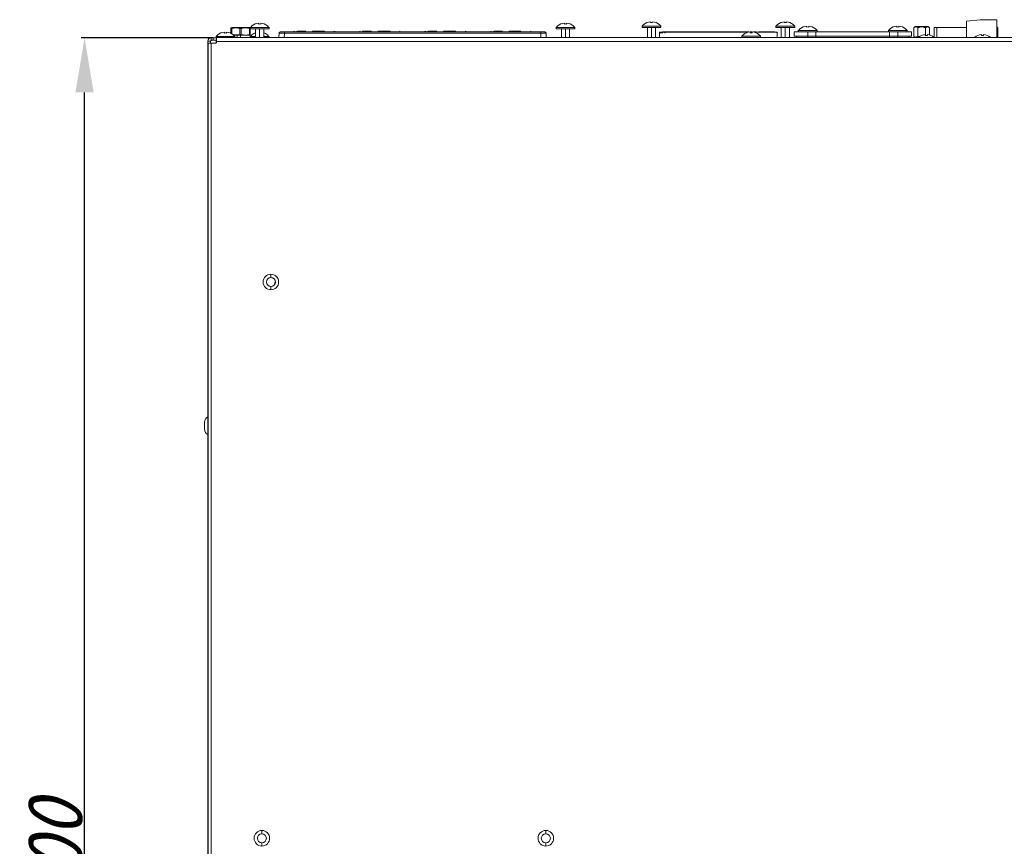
# Model space of a CAD drawing. Header units: millimetres. Extents: x 11 to 1665, y 44 to 957.
# Tile 2 of 69: x 11 to 371, y 348 to 651. Entities that reach past the tile are written whole.
import ezdxf

# ---------------------------------------------------------------- set-up
doc = ezdxf.new("R2010")
doc.units = ezdxf.units.MM
doc.header["$MEASUREMENT"] = 0
doc.layers.get('0').update_dxf_attribs({"lineweight": 25})
doc.styles.add('IPPON', font='isocpeui.ttf', dxfattribs={"height": 20})
doc.styles.get("Standard").update_dxf_attribs({"font": 'isocpeui.ttf'})
doc.dimstyles.new('ISO-25$0', dxfattribs={"dimtxt": 20, "dimasz": 20, "dimexe": 1.25, "dimexo": 0.625, "dimtad": 1, "dimtxsty": 'Standard', "dimcen": 2.5, "dimadec": 0, "dimazin": 0, "dimtfac": 1, "dimtmove": 0, "dimatfit": 3, "dimfxl": 1, "dimarcsym": 0})

# ---------------------------------------------------------------- blocks, each defined once
blk = doc.blocks.new('*D13')
at = {"color": 0, "lineweight": -2, "transparency": 16777216}
for p, q in [((81.7, 644.32), (33.41, 644.32)), ((34.66, 64.32), (34.66, 624.32)), ((88.55, 44.32), (33.41, 44.32))]:
    blk.add_line(p, q, dxfattribs=at)
at = {"color": 0, "transparency": 16777216}
for points in [[(31.32, 624.32), (37.99, 624.32), (34.66, 644.32)], [(31.32, 64.32), (37.99, 64.32), (34.66, 44.32)]]:
    blk.add_solid(points, dxfattribs=at)
at = {"layer": 'Defpoints', "color": 0, "transparency": 16777216}
for p in [(34.66, 644.32), (82.33, 644.32), (89.18, 44.32)]:
    blk.add_point(p, dxfattribs=at)
at = {"color": 0, "transparency": 16777216, "insert": (24.03, 344.32), "char_height": 20, "attachment_point": 5, "rotation": 90, "style": 'IPPON'}
blk.add_mtext('600', dxfattribs=at)

msp = doc.modelspace()

# ---------------------------------------------------------------- linework, layer by layer
at = {"color": 0, "linetype": 'Continuous', "lineweight": 0}
for p, q in [((98.386, 649.684), (98.386, 649.347)), ((99.186, 649.347), (99.186, 649.684)), ((210.386, 649.684), (210.386, 649.347)), ((211.186, 649.347), (211.186, 649.684)), ((239.44, 649.171), (239.468, 649.171)), ((241.886, 650.184), (241.886, 649.847)), ((242.686, 649.847), (242.686, 650.184)), ((245.104, 649.171), (245.132, 649.171)), ((288.44, 649.171), (288.468, 649.171)), ((290.886, 650.184), (290.886, 649.847)), ((291.686, 649.847), (291.686, 650.184)), ((294.104, 649.171), (294.132, 649.171)), ((362.606, 650.921), (357.606, 650.421)), ((357.606, 650.421), (357.606, 644.421)), ((368.706, 650.921), (362.606, 650.921)), ((368.706, 644.421), (368.706, 650.921)), ((85.886, 646.384), (85.886, 646.047)), ((86.686, 646.047), (86.686, 646.384)), ((88.286, 647.921), (88.286, 647.74)), ((88.286, 647.74), (88.286, 645.918)), ((95.036, 648.021), (88.536, 648.021)), ((88.536, 647.74), (88.536, 645.778)), ((91.536, 647.74), (91.536, 645.502)), ((92.036, 647.74), (92.036, 645.502)), ((95.036, 647.74), (95.036, 645.502)), ((95.286, 647.74), (95.286, 647.921)), ((95.286, 647.74), (95.286, 645.502)), ((95.286, 645.321), (95.286, 645.502)), ((95.336, 648.041), (95.336, 647.621)), ((102.236, 648.041), (95.336, 648.041)), ((102.236, 647.621), (95.336, 647.621)), ((95.94, 648.671), (95.968, 648.671)), ((97.286, 647.621), (97.286, 644.421)), ((98.786, 644.421), (98.786, 647.621)), ((100.286, 647.621), (100.286, 644.421)), ((101.604, 648.671), (101.632, 648.671)), ((102.236, 648.041), (102.236, 647.621)), ((105.874, 645.939), (105.821, 644.421)), ((107.82, 644.421), (107.873, 645.939)), ((107.872, 646.421), (107.872, 646.421)), ((107.873, 646.421), (107.873, 645.939)), ((107.873, 646.421), (201.699, 646.421)), ((107.873, 645.939), (201.699, 645.939)), ((112.594, 646.721), (115.698, 646.721)), ((118.143, 646.721), (118.143, 646.421)), ((118.143, 646.721), (119.347, 646.721)), ((119.347, 646.721), (122.536, 646.721)), ((122.536, 646.421), (122.536, 646.721)), ((139.7, 646.721), (136.594, 646.721)), ((139.643, 646.421), (139.643, 646.421)), ((142.143, 646.721), (146.536, 646.721)), ((142.143, 646.721), (142.143, 646.421)), ((160.594, 646.721), (163.698, 646.721)), ((163.643, 646.421), (163.643, 646.421)), ((166.143, 646.721), (170.536, 646.721)), ((166.143, 646.721), (166.143, 646.421)), ((187.684, 646.721), (184.609, 646.721)), ((187.643, 646.421), (187.643, 646.421)), ((194.486, 646.721), (190.163, 646.721)), ((194.486, 646.421), (194.486, 646.721)), ((197.686, 646.421), (197.686, 646.421)), ((201.699, 645.939), (201.699, 646.421)), ((201.699, 646.421), (201.699, 646.421)), ((201.699, 645.939), (201.752, 644.421)), ((203.698, 645.939), (203.751, 644.421)), ((207.336, 648.041), (207.336, 647.621)), ((214.236, 648.041), (207.336, 648.041)), ((214.236, 647.621), (207.336, 647.621)), ((207.94, 648.671), (207.968, 648.671)), ((209.286, 647.621), (209.286, 644.421)), ((210.786, 644.421), (210.786, 647.621)), ((212.286, 647.621), (212.286, 644.421)), ((213.604, 648.671), (213.632, 648.671)), ((214.236, 648.041), (214.236, 647.621)), ((238.836, 648.541), (238.836, 648.121)), ((245.736, 648.541), (238.836, 648.541)), ((245.736, 648.121), (238.836, 648.121)), ((240.786, 648.121), (240.786, 644.421)), ((242.286, 644.421), (242.286, 648.121)), ((243.786, 648.121), (243.786, 644.421)), ((245.238, 644.421), (245.238, 646.219)), ((245.238, 646.219), (245.238, 646.219)), ((245.238, 644.421), (245.238, 646.219)), ((245.238, 644.421), (245.238, 646.219)), ((245.238, 646.219), (245.238, 646.219)), ((245.238, 644.421), (245.238, 646.219)), ((245.317, 646.14), (245.317, 646.14)), ((245.317, 646.14), (245.317, 646.14)), ((245.317, 646.14), (245.317, 646.14)), ((245.317, 646.14), (245.317, 646.14)), ((245.438, 646.419), (245.517, 646.34)), ((245.438, 646.419), (245.438, 646.419)), ((245.438, 646.419), (248.287, 646.419)), ((245.438, 646.419), (248.287, 646.419)), ((245.438, 646.419), (245.517, 646.34)), ((245.438, 646.419), (245.438, 646.419)), ((245.438, 646.419), (248.287, 646.419)), ((245.438, 646.419), (248.287, 646.419)), ((245.736, 648.541), (245.736, 648.121)), ((248.286, 646.421), (246.286, 646.421)), ((246.286, 646.421), (246.286, 646.419)), ((247.317, 646.324), (277.55, 646.324)), ((247.317, 646.124), (247.317, 646.324)), ((247.317, 646.324), (277.55, 646.324)), ((247.317, 646.124), (247.317, 646.324)), ((248.286, 646.421), (248.286, 646.419)), ((248.336, 646.421), (248.286, 646.421)), ((248.336, 646.395), (248.287, 646.419)), ((248.332, 646.419), (248.287, 646.419)), ((248.336, 646.395), (248.287, 646.419)), ((248.332, 646.419), (248.287, 646.419)), ((248.332, 646.419), (248.381, 646.444)), ((248.332, 646.419), (248.381, 646.444)), ((249.236, 646.395), (248.336, 646.395)), ((249.236, 646.395), (248.336, 646.395)), ((249.239, 646.444), (248.381, 646.444)), ((249.239, 646.444), (248.381, 646.444)), ((249.359, 646.374), (249.236, 646.395)), ((249.359, 646.374), (249.236, 646.395)), ((249.381, 646.373), (249.239, 646.444)), ((249.381, 646.373), (249.239, 646.444)), ((251.93, 646.421), (249.285, 646.421)), ((250.491, 646.367), (249.922, 646.367)), ((251.929, 646.367), (249.922, 646.367)), ((250.358, 646.366), (255.614, 646.366)), ((250.358, 646.366), (250.491, 646.366)), ((250.491, 646.366), (250.491, 646.367)), ((250.776, 646.35), (250.691, 646.364)), ((250.976, 646.349), (252.596, 646.349)), ((251.93, 646.42), (251.929, 646.366)), ((251.93, 646.42), (251.929, 646.366)), ((251.93, 646.421), (252.93, 646.421)), ((251.93, 646.421), (252.93, 646.421)), ((252.796, 646.35), (252.881, 646.364)), ((252.93, 646.421), (252.929, 646.366)), ((252.93, 646.421), (252.929, 646.366)), ((252.93, 646.421), (277.945, 646.421)), ((252.93, 646.421), (277.945, 646.421)), ((253.08, 646.366), (255.614, 646.366)), ((256.614, 646.357), (255.614, 646.366)), ((256.614, 646.357), (255.614, 646.366)), ((256.614, 646.357), (264.086, 646.357)), ((256.614, 646.357), (264.086, 646.357)), ((264.086, 646.357), (264.086, 646.349)), ((264.086, 646.357), (264.086, 646.349)), ((269.486, 646.349), (264.086, 646.349)), ((269.486, 646.349), (264.086, 646.349)), ((269.486, 646.357), (276.957, 646.357)), ((269.486, 646.357), (269.486, 646.349)), ((269.486, 646.357), (276.957, 646.357)), ((269.486, 646.357), (269.486, 646.349)), ((275.94, 645.471), (275.968, 645.471)), ((276.957, 646.357), (277.693, 646.364)), ((276.957, 646.357), (277.693, 646.364)), ((278.386, 646.484), (278.386, 646.147)), ((278.386, 646.421), (279.186, 646.421)), ((278.386, 646.421), (279.186, 646.421)), ((278.386, 646.366), (279.186, 646.366)), ((278.386, 646.366), (279.186, 646.366)), ((278.386, 646.324), (279.186, 646.324)), ((278.386, 646.324), (279.186, 646.324)), ((279.186, 646.147), (279.186, 646.484)), ((279.626, 646.421), (280.642, 646.421)), ((279.626, 646.421), (280.642, 646.421)), ((279.87, 646.366), (280.491, 646.366)), ((279.87, 646.366), (283.214, 646.366)), ((280.022, 646.324), (286.255, 646.324)), ((280.022, 646.324), (286.255, 646.324)), ((280.642, 646.366), (280.642, 646.421)), ((280.642, 646.366), (280.642, 646.421)), ((280.776, 646.35), (280.691, 646.364)), ((282.596, 646.349), (280.976, 646.349)), ((281.604, 645.471), (281.632, 645.471)), ((281.642, 646.366), (281.642, 646.421)), ((281.642, 646.366), (281.642, 646.421)), ((284.287, 646.421), (281.642, 646.421)), ((283.65, 646.367), (281.642, 646.367)), ((282.796, 646.35), (282.881, 646.364)), ((283.65, 646.367), (283.08, 646.367)), ((283.08, 646.367), (283.08, 646.366)), ((283.08, 646.366), (283.214, 646.366)), ((284.332, 646.444), (284.191, 646.373)), ((284.332, 646.444), (284.191, 646.373)), ((284.213, 646.374), (284.336, 646.395)), ((284.213, 646.374), (284.336, 646.395)), ((285.19, 646.444), (284.332, 646.444)), ((285.19, 646.444), (284.332, 646.444)), ((285.236, 646.395), (284.336, 646.395)), ((285.236, 646.395), (284.336, 646.395)), ((285.19, 646.444), (285.239, 646.419)), ((285.19, 646.444), (285.239, 646.419)), ((285.286, 646.421), (285.236, 646.421)), ((285.236, 646.395), (285.285, 646.419)), ((285.236, 646.395), (285.285, 646.419)), ((285.285, 646.419), (285.239, 646.419)), ((285.285, 646.419), (285.239, 646.419)), ((288.134, 646.419), (285.285, 646.419)), ((288.134, 646.419), (285.285, 646.419)), ((288.134, 646.419), (285.285, 646.419)), ((288.134, 646.419), (285.285, 646.419)), ((287.286, 646.421), (285.286, 646.421)), ((285.286, 646.421), (285.286, 646.419)), ((287.286, 646.421), (287.286, 646.419)), ((287.836, 648.541), (287.836, 648.121)), ((294.736, 648.541), (287.836, 648.541)), ((294.736, 648.121), (287.836, 648.121)), ((288.055, 646.34), (288.134, 646.419)), ((288.055, 646.34), (288.134, 646.419)), ((288.134, 646.419), (288.134, 646.419)), ((288.134, 646.419), (288.134, 646.419)), ((288.255, 646.14), (288.255, 646.14)), ((288.255, 646.14), (288.255, 646.14)), ((288.255, 646.14), (288.255, 646.14)), ((288.255, 646.14), (288.255, 646.14)), ((288.334, 646.219), (288.334, 646.219)), ((288.334, 646.219), (288.334, 644.421)), ((288.334, 646.219), (288.334, 644.421)), ((288.334, 646.219), (288.334, 646.219)), ((288.334, 646.219), (288.334, 644.421)), ((288.334, 646.219), (288.334, 644.421)), ((289.786, 648.121), (289.786, 644.421)), ((291.286, 644.421), (291.286, 648.121)), ((292.786, 648.121), (292.786, 644.421)), ((299.486, 646.521), (294.486, 646.521)), ((294.486, 644.921), (294.486, 646.521)), ((294.736, 648.541), (294.736, 648.121)), ((296.036, 646.941), (296.036, 646.521)), ((302.936, 646.941), (296.036, 646.941)), ((296.64, 647.571), (296.668, 647.571)), ((299.086, 648.584), (299.086, 648.247)), ((302.486, 646.521), (299.486, 646.521)), ((299.486, 646.521), (299.486, 644.921)), ((299.886, 648.247), (299.886, 648.584)), ((302.304, 647.571), (302.332, 647.571)), ((302.486, 646.521), (329.486, 646.521)), ((302.486, 646.521), (302.486, 644.921)), ((302.936, 646.941), (302.936, 646.521)), ((329.036, 646.941), (329.036, 646.521)), ((335.936, 646.941), (329.036, 646.941)), ((332.486, 646.521), (329.486, 646.521)), ((329.486, 646.521), (329.486, 644.921)), ((329.64, 647.571), (329.668, 647.571)), ((332.086, 648.584), (332.086, 648.247)), ((337.486, 646.521), (332.486, 646.521)), ((332.486, 646.521), (332.486, 644.921)), ((332.886, 648.247), (332.886, 648.584)), ((335.304, 647.571), (335.332, 647.571)), ((335.936, 646.941), (335.936, 646.521)), ((337.486, 644.921), (337.486, 646.521)), ((338.836, 648.421), (338.336, 647.921)), ((338.336, 647.921), (338.336, 644.921)), ((338.836, 648.421), (341.236, 648.421)), ((339.786, 647.921), (339.786, 644.921)), ((341.236, 648.421), (343.636, 648.421)), ((341.236, 648.421), (341.236, 648.31)), ((342.506, 645.484), (342.506, 645.147)), ((342.686, 647.921), (342.686, 645.161)), ((343.306, 645.147), (343.306, 645.484)), ((343.636, 648.421), (344.136, 647.921)), ((344.136, 647.921), (344.136, 645.326)), ((346.758, 648.021), (345.758, 648.021)), ((345.758, 648.021), (345.758, 644.466)), ((346.758, 648.021), (346.758, 644.421)), ((346.758, 648.021), (357.606, 648.021)), ((363.106, 645.484), (363.106, 645.147)), ((363.906, 645.147), (363.906, 645.484)), ((368.706, 648.351), (369.136, 647.921)), ((369.136, 647.921), (369.136, 644.921)), ((79.786, 643.121), (79.786, 641.321)), ((79.786, 643.121), (80.786, 643.121)), ((79.786, 643.121), (79.786, 641.321)), ((79.786, 643.121), (80.786, 643.121)), ((79.986, 642.321), (80.986, 642.321)), ((79.986, 642.321), (79.986, 86.321)), ((80.786, 643.121), (80.786, 642.321)), ((80.786, 643.121), (80.786, 642.321)), ((80.836, 642.321), (80.836, 643.253)), ((80.986, 644.321), (81.786, 644.321)), ((80.986, 644.321), (80.986, 643.321)), ((80.986, 644.321), (81.786, 644.321)), ((80.986, 644.321), (80.986, 643.321)), ((80.986, 643.321), (81.241, 643.321)), ((80.986, 643.321), (81.241, 643.321)), ((82.686, 642.321), (80.986, 642.321)), ((80.986, 642.321), (80.986, 86.321)), ((82.836, 643.421), (81.241, 643.421)), ((82.986, 644.321), (81.786, 644.321)), ((81.786, 643.421), (81.786, 644.321)), ((82.986, 644.321), (81.786, 644.321)), ((81.786, 643.421), (81.786, 644.321)), ((82.836, 644.741), (82.836, 644.321)), ((89.736, 644.741), (82.836, 644.741)), ((82.836, 643.421), (82.986, 643.421)), ((82.836, 642.361), (82.836, 643.421)), ((82.986, 644.421), (514.586, 644.421)), ((82.986, 642.921), (82.986, 644.421)), ((82.986, 642.921), (514.586, 642.921)), ((82.986, 642.621), (82.986, 642.921)), ((83.44, 645.371), (83.468, 645.371)), ((89.104, 645.371), (89.132, 645.371)), ((89.536, 645.221), (89.299, 645.221)), ((89.697, 645.221), (89.536, 645.221)), ((89.536, 645.221), (89.536, 644.978)), ((89.697, 645.221), (91.786, 645.221)), ((89.736, 644.741), (89.736, 644.421)), ((90.5, 645.221), (90.5, 644.421)), ((91.786, 645.221), (91.786, 644.421)), ((95.286, 645.221), (91.786, 645.221)), ((95.286, 644.421), (95.286, 645.221)), ((95.336, 644.741), (95.336, 644.421)), ((97.286, 644.741), (95.336, 644.741)), ((95.94, 645.371), (95.968, 645.371)), ((102.236, 644.741), (100.286, 644.741)), ((101.604, 645.371), (101.632, 645.371)), ((102.236, 644.741), (102.236, 644.421)), ((275.336, 644.841), (275.336, 644.421)), ((282.236, 644.841), (275.336, 644.841)), ((282.236, 644.841), (282.236, 644.421)), ((299.486, 644.921), (294.486, 644.921)), ((295.336, 644.741), (295.336, 644.421)), ((295.486, 644.741), (295.336, 644.741)), ((295.486, 644.421), (295.486, 644.921)), ((299.486, 644.921), (302.486, 644.921)), ((302.486, 644.921), (299.486, 644.921)), ((299.486, 644.921), (299.486, 644.421)), ((302.486, 644.921), (329.486, 644.921)), ((302.486, 644.921), (329.486, 644.921)), ((302.486, 644.921), (302.486, 644.421)), ((329.486, 644.921), (332.486, 644.921)), ((332.486, 644.921), (329.486, 644.921)), ((329.486, 644.921), (329.486, 644.421)), ((337.486, 644.921), (332.486, 644.921)), ((332.486, 644.921), (332.486, 644.421)), ((336.486, 644.421), (336.486, 644.921)), ((338.836, 644.421), (338.336, 644.921)), ((340.06, 644.471), (340.088, 644.471)), ((345.724, 644.471), (345.752, 644.471)), ((360.66, 644.471), (360.688, 644.471)), ((366.324, 644.471), (366.352, 644.471)), ((368.706, 644.491), (369.136, 644.921)), ((79.786, 640.408), (79.786, 641.321)), ((79.786, 641.321), (79.986, 641.321)), ((79.786, 640.408), (79.786, 641.321)), ((79.786, 641.321), (79.986, 641.321)), ((79.786, 75.609), (79.786, 640.408)), ((79.786, 640.408), (79.986, 640.408)), ((79.786, 75.609), (79.786, 640.408)), ((79.786, 640.408), (79.986, 640.408)), ((102.886, 556.571), (102.886, 557.771)), ((102.886, 553.271), (102.886, 552.071)), ((78.586, 503.621), (78.586, 501.021)), ((78.586, 503.621), (78.586, 501.021)), ((99.586, 352.971), (99.586, 354.171)), ((203.586, 352.971), (203.586, 354.171)), ((99.586, 349.671), (99.586, 348.471)), ((203.586, 349.671), (203.586, 348.471))]:
    msp.add_line(p, q, dxfattribs=at)
for centre, radius, start, end in [((98.786, 645.339), 4.364, 95.25891, 130.218), ((98.786, 645.339), 4.029, 84.30176, 95.69824), ((98.786, 645.339), 4.364, 49.782, 84.74109), ((210.786, 645.339), 4.364, 95.25891, 130.218), ((210.786, 645.339), 4.029, 84.30176, 95.69824), ((210.786, 645.339), 4.364, 49.782, 84.74109), ((242.286, 645.839), 4.382, 130.50001, 141.92814), ((242.286, 645.839), 4.364, 95.25891, 130.218), ((242.286, 645.839), 4.029, 84.30176, 95.69824), ((242.286, 645.839), 4.364, 49.782, 84.74109), ((242.286, 645.839), 4.382, 38.07186, 49.49999), ((291.286, 645.839), 4.382, 130.50001, 141.92814), ((291.286, 645.839), 4.364, 95.25891, 130.218), ((291.286, 645.839), 4.029, 84.30176, 95.69824), ((291.286, 645.839), 4.364, 49.782, 84.74109), ((291.286, 645.839), 4.382, 38.07186, 49.49999), ((86.286, 642.039), 4.364, 95.25891, 130.218), ((86.286, 642.039), 4.029, 84.30176, 95.69824), ((86.286, 642.039), 4.364, 49.782, 84.74109), ((91.786, 639.55), 9.073, 110.99028, 112.69119), ((91.786, 639.55), 9.073, 67.30881, 69.00972), ((98.786, 645.339), 4.382, 130.50001, 141.92814), ((98.786, 642.039), 4.364, 110.1032, 130.218), ((98.786, 642.039), 4.364, 49.782, 69.8968), ((98.786, 645.339), 4.382, 38.07186, 49.49999), ((111.583, 646.221), 0.5, 90.00389, 156.42434), ((125.988, 646.221), 0.5, 23.57682, 89.99944), ((135.583, 646.221), 0.5, 90.00389, 156.42434), ((149.988, 646.221), 0.5, 23.57682, 89.99944), ((159.583, 646.221), 0.5, 90.00338, 156.42434), ((173.988, 646.221), 0.5, 23.57682, 89.99944), ((183.583, 646.221), 0.5, 90.00005, 156.42318), ((197.988, 646.221), 0.5, 23.57569, 89.99618), ((210.786, 645.339), 4.382, 130.50001, 141.92814), ((210.786, 645.339), 4.382, 38.07186, 49.49999), ((245.438, 646.219), 0.2, 90, 180), ((245.438, 646.219), 0.2, 90, 180), ((278.786, 642.139), 4.382, 130.50001, 141.92814), ((278.786, 642.139), 4.364, 95.25891, 130.218), ((278.786, 642.139), 4.029, 84.30176, 95.69824), ((278.786, 642.139), 4.364, 49.782, 84.74109), ((278.786, 642.139), 4.382, 38.07186, 49.49999), ((288.134, 646.219), 0.2, 0, 90), ((288.134, 646.219), 0.2, 0, 90), ((299.486, 644.239), 4.382, 130.50001, 141.92814), ((299.486, 644.239), 4.364, 95.25891, 130.218), ((299.486, 644.239), 4.029, 84.30176, 95.69824), ((299.486, 644.239), 4.364, 49.782, 84.74109), ((299.486, 644.239), 4.382, 38.07186, 49.49999), ((332.486, 644.239), 4.382, 130.50001, 141.92814), ((332.486, 644.239), 4.364, 95.25891, 130.218), ((332.486, 644.239), 4.029, 84.30176, 95.69824), ((332.486, 644.239), 4.364, 49.782, 84.74109), ((332.486, 644.239), 4.382, 38.07186, 49.49999), ((342.906, 641.139), 4.364, 95.25891, 130.218), ((342.906, 641.139), 4.364, 49.782, 84.74109), ((363.506, 641.139), 4.364, 95.25891, 130.218), ((363.506, 641.139), 4.364, 49.782, 84.74109), ((80.986, 643.121), 1.2, 90, 180), ((80.986, 643.121), 1.2, 90, 180), ((80.986, 643.121), 0.2, 90, 180), ((80.986, 643.121), 0.2, 90, 180), ((82.686, 642.621), 0.3, 270, 0), ((86.286, 642.039), 4.382, 130.50001, 141.92814), ((86.286, 642.039), 4.382, 38.07186, 49.49999), ((91.786, 653.692), 9.073, 290.99028, 292.69119), ((98.786, 642.039), 4.382, 130.50001, 141.92814), ((98.786, 642.039), 4.382, 38.07186, 49.49999), ((298.786, 642.039), 4.382, 138.87358, 141.92814), ((342.906, 641.139), 4.382, 130.50001, 131.49647), ((342.906, 641.139), 4.029, 84.30176, 95.69824), ((342.906, 641.139), 4.382, 48.50353, 49.49999), ((363.506, 641.139), 4.382, 130.50001, 131.49647), ((363.506, 641.139), 4.029, 84.30176, 95.69824), ((363.506, 641.139), 4.382, 48.50353, 49.49999), ((102.886, 554.921), 2.85, 90, 270), ((102.886, 554.921), 1.65, 90, 270), ((102.886, 554.921), 2.85, 270, 90), ((102.886, 554.921), 1.65, 270, 90), ((105.786, 554.321), 1.5, 147.37069, 189.25057), ((80.786, 503.621), 2.2, 117.03569, 180), ((80.786, 503.621), 2.2, 117.03569, 180), ((80.786, 501.021), 2.2, 180, 242.96431), ((80.786, 501.021), 2.2, 180, 242.96431), ((99.586, 351.321), 2.85, 90, 270), ((99.586, 351.321), 2.85, 270, 90), ((203.586, 351.321), 2.85, 90, 270), ((203.586, 351.321), 2.85, 270, 90), ((99.586, 351.321), 1.65, 90, 270), ((99.586, 351.321), 1.65, 270, 90), ((203.586, 351.321), 1.65, 90, 270), ((203.586, 351.321), 1.65, 270, 90)]:
    msp.add_arc(centre, radius, start, end, dxfattribs=at)
for centre, major_axis, ratio, start_param, end_param in [((90.036, 639.55), (0, 8.371), 0.8660254, -0.2084257, 0.2084257), ((90.036, 653.692), (0, -8.371), 0.8660254, -0.1329278, 0.2084257), ((93.536, 639.55), (0, 8.371), 0.8660254, -0.2084257, 0.2084257), ((93.536, 653.692), (0, -8.371), 0.8660254, -0.2084257, 0.2084257), ((107.872, 646.421), (-1.499, 0), 0.0000349, -1.5710328, -1.0649058), ((132.67, 645.921), (0, 0.5), 0.0000139, 0, 0.0000788), ((139.701, 646.221), (0, 0.5), 0.7071068, 0.0000027, 1.1593033), ((156.67, 645.921), (0, 0.5), 0.0000139, 0, 0.0000788), ((163.701, 646.221), (0, 0.5), 0.7071068, 0.0000027, 1.1593033), ((184.609, 646.221), (0, 0.5), 0.7071068, 0.000066, 1.1593234), ((187.687, 646.221), (0, 0.5), 0.7071068, 0, 1.1593033), ((201.699, 646.421), (-1.499, 0), 0.0000354, -2.0780517, -1.5705364), ((245.517, 646.14), (-0.141, -0.141), 0.9999238, -2.356037, -0.7854413), ((245.517, 646.14), (-0.141, -0.141), 0.9999238, -2.356037, -0.7854413), ((248.381, 646.244), (0, 0.2), 0.0174551, -0.7140957, 0.0087266), ((248.381, 646.244), (0, 0.2), 0.0174551, -0.7140957, 0.0087266), ((249.239, 646.244), (0, -0.2), 0.0174551, -3.1503193, -2.425972), ((249.239, 646.244), (0, -0.2), 0.0174551, -3.1503193, -2.425972), ((250.491, 646.364), (0.2, 0), 0.0087265, 0.0523395, 1.5707787), ((253.08, 646.364), (-0.2, 0), 0.0087265, -1.5707787, -0.0523395), ((280.491, 646.364), (0.2, 0), 0.0087265, 0.0523395, 1.5707787), ((283.08, 646.364), (-0.2, 0), 0.0087265, -1.5707787, -0.0523395), ((284.332, 646.244), (0, 0.2), 0.0174551, -0.7156207, 0.0087266), ((284.332, 646.244), (0, 0.2), 0.0174551, -0.7156207, 0.0087266), ((285.19, 646.244), (0, -0.2), 0.0174551, -3.1503193, -2.4274969), ((285.19, 646.244), (0, -0.2), 0.0174551, -3.1503193, -2.4274969), ((288.134, 646.219), (-0.141, 0.141), 0.9999239, -2.3561564, -0.7854362), ((288.134, 646.219), (-0.141, 0.141), 0.9999239, -2.3561564, -0.7854362)]:
    msp.add_ellipse(centre, major_axis=major_axis, ratio=ratio, start_param=start_param, end_param=end_param, dxfattribs=at)
at = {"color": 0, "linetype": 'Continuous', "lineweight": 0, "extrusion": (1.7531e-16, 6.4711e-18, -1)}
for centre, end_param in [((112.594, 646.221), -0.0000005), ((136.594, 646.221), -0.0000009), ((160.594, 646.221), 0)]:
    msp.add_ellipse(centre, major_axis=(0, 0.5), ratio=0.7071068, start_param=-1.1593033, end_param=end_param, dxfattribs=at)
at = {"color": 0, "linetype": 'Continuous', "lineweight": 0, "extrusion": (1.75304e-16, 6.47337e-18, -1)}
msp.add_ellipse((115.701, 646.221), major_axis=(0, 0.5), ratio=0.7071068, start_param=-1.1593234, end_param=-0.0000591, dxfattribs=at)
at = {"color": 0, "linetype": 'Continuous', "lineweight": 0, "extrusion": (2.23655e-16, -8.99467e-28, -1)}
msp.add_ellipse((130.233, 645.921), major_axis=(0, 0.5), ratio=0.0000138, start_param=0, end_param=0.0000551, dxfattribs=at)
at = {"color": 0, "linetype": 'Continuous', "lineweight": 0, "extrusion": (0, 0, -1)}
for centre, major_axis, ratio, start_param, end_param in [((146.536, 646.221), (0, 0.5), 0, -1.1593116, -0.0000528), ((170.536, 646.221), (0, 0.5), 0, -1.1593077, -0.000049), ((190.163, 646.221), (0, 0.5), 0, 0.0000615, 1.1593234), ((285.285, 646.219), (0, 0.2), 0.0174551, -0.0087266, 0), ((285.285, 646.219), (0, 0.2), 0.0174551, -0.0087266, 0)]:
    msp.add_ellipse(centre, major_axis=major_axis, ratio=ratio, start_param=start_param, end_param=end_param, dxfattribs=at)
at = {"color": 0, "linetype": 'Continuous', "lineweight": 0, "extrusion": (2.23655e-16, -1.34761e-27, -1)}
msp.add_ellipse((154.233, 645.921), major_axis=(0, 0.5), ratio=0.0000138, start_param=0, end_param=0.0000551, dxfattribs=at)
at = {"color": 0, "linetype": 'Continuous', "lineweight": 0, "extrusion": (2.23655e-16, 1.35079e-27, -1)}
msp.add_ellipse((178.233, 645.921), major_axis=(0, 0.5), ratio=0.0000138, start_param=0, end_param=0.0000551, dxfattribs=at)
at = {"color": 0, "linetype": 'Continuous', "lineweight": 0, "extrusion": (2.23655e-16, 5.73882e-31, -1)}
msp.add_ellipse((179.338, 645.921), major_axis=(0, 0.5), ratio=0.0000195, start_param=0, end_param=0.0000782, dxfattribs=at)
at = {"color": 0, "linetype": 'Continuous', "lineweight": 0, "extrusion": (2.47953e-16, 1.47433e-21, -1)}
msp.add_ellipse((184.427, 645.921), major_axis=(0, 0.5), ratio=0.0000137, start_param=0, end_param=0.0000773, dxfattribs=at)
at = {"color": 0, "linetype": 'Continuous', "lineweight": 0, "extrusion": (2.23354e-16, -1.7009e-20, -1)}
msp.add_ellipse((245.438, 646.219), major_axis=(0.141, 0.141), ratio=0.9999239, start_param=-2.3561564, end_param=-0.7854362, dxfattribs=at)
msp.add_ellipse((245.438, 646.219), major_axis=(0.141, 0.141), ratio=0.9999239, start_param=-2.3561564, end_param=-0.7854362, dxfattribs=at)
at = {"color": 0, "linetype": 'Continuous', "lineweight": 0, "extrusion": (1.11872e-46, -3.08149e-32, -1)}
for centre, major_axis, start_param, end_param in [((248.287, 646.219), (0, 0.2), 0, 0.0087266), ((248.287, 646.219), (0, 0.2), 0, 0.0087266), ((248.332, 646.219), (0, -0.2), -3.1415927, -2.6519143), ((248.332, 646.219), (0, -0.2), -3.1415927, -2.6519143)]:
    msp.add_ellipse(centre, major_axis=major_axis, ratio=0.0174551, start_param=start_param, end_param=end_param, dxfattribs=at)
at = {"color": 0, "linetype": 'Continuous', "lineweight": 0, "extrusion": (2.23655e-16, 1.14499e-29, -1)}
for centre, start_param, end_param in [((250.358, 646.375), -1.5707963, -0.0523599), ((250.358, 646.375), -1.5707963, -0.0523599), ((283.214, 646.375), -3.0892328, -1.5707963), ((283.214, 646.375), -3.0892328, -1.5707963)]:
    msp.add_ellipse(centre, major_axis=(-1, 0), ratio=0.0087269, start_param=start_param, end_param=end_param, dxfattribs=at)
at = {"color": 0, "linetype": 'Continuous', "lineweight": 0, "extrusion": (2.23655e-16, -4.5214e-19, -1)}
for centre in [(250.976, 646.35), (280.976, 646.35)]:
    msp.add_ellipse(centre, major_axis=(-0.2, 0), ratio=0.0087265, start_param=-1.5707787, end_param=-0.0523395, dxfattribs=at)
at = {"color": 0, "linetype": 'Continuous', "lineweight": 0, "extrusion": (2.25201e-16, -1.35193e-15, -1)}
for centre in [(252.596, 646.35), (282.596, 646.35)]:
    msp.add_ellipse(centre, major_axis=(0.2, 0), ratio=0.0087265, start_param=0.0523395, end_param=1.5707787, dxfattribs=at)
at = {"color": 0, "linetype": 'Continuous', "lineweight": 0, "extrusion": (-1.04325e-46, -3.08149e-32, -1)}
msp.add_ellipse((285.239, 646.219), major_axis=(0, 0.2), ratio=0.0174551, start_param=-0.4896784, end_param=0, dxfattribs=at)
msp.add_ellipse((285.239, 646.219), major_axis=(0, 0.2), ratio=0.0174551, start_param=-0.4896784, end_param=0, dxfattribs=at)
at = {"color": 0, "linetype": 'Continuous', "lineweight": 0, "extrusion": (2.23354e-16, 4.92422e-27, -1)}
msp.add_ellipse((288.055, 646.14), major_axis=(0.141, -0.141), ratio=0.9999239, start_param=-2.3561564, end_param=-0.7854362, dxfattribs=at)
msp.add_ellipse((288.055, 646.14), major_axis=(0.141, -0.141), ratio=0.9999239, start_param=-2.3561564, end_param=-0.7854362, dxfattribs=at)
at = {"color": 0, "linetype": 'Continuous', "lineweight": 0}
for points, knots in [([(88.286, 647.74), (88.286, 647.73), (88.292, 647.723), (88.321, 647.711), (88.35, 647.709), (88.431, 647.717), (88.483, 647.727), (88.536, 647.74)], [-0.050863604, -0.050863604, -0.050863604, -0.050863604, -0.037599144, -0.037599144, -0.018799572, -0.018799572, 0, 0, 0, 0]), ([(91.536, 647.74), (91.575, 647.73), (91.618, 647.723), (91.721, 647.711), (91.788, 647.709), (91.919, 647.717), (91.983, 647.727), (92.036, 647.74)], [-0.050863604, -0.050863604, -0.050863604, -0.050863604, -0.037599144, -0.037599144, -0.018799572, -0.018799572, 0, 0, 0, 0]), ([(92.036, 645.502), (91.983, 645.515), (91.919, 645.525), (91.788, 645.533), (91.721, 645.531), (91.618, 645.519), (91.575, 645.512), (91.536, 645.502)], [0, 0, 0, 0, 0.018799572, 0.018799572, 0.037599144, 0.037599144, 0.050863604, 0.050863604, 0.050863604, 0.050863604]), ([(95.036, 647.74), (95.075, 647.73), (95.111, 647.723), (95.186, 647.711), (95.224, 647.709), (95.274, 647.717), (95.286, 647.727), (95.286, 647.74)], [-0.050863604, -0.050863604, -0.050863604, -0.050863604, -0.037599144, -0.037599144, -0.018799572, -0.018799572, 0, 0, 0, 0]), ([(95.286, 645.502), (95.286, 645.515), (95.274, 645.525), (95.224, 645.533), (95.186, 645.531), (95.111, 645.519), (95.075, 645.512), (95.036, 645.502)], [0, 0, 0, 0, 0.018799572, 0.018799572, 0.037599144, 0.037599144, 0.050863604, 0.050863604, 0.050863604, 0.050863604]), ([(105.874, 645.939), (105.876, 645.993), (105.887, 646.047), (105.924, 646.147), (105.951, 646.194), (106.018, 646.277), (106.059, 646.313), (106.148, 646.371), (106.198, 646.392), (106.275, 646.412), (106.301, 646.417), (106.334, 646.42), (106.34, 646.42), (106.352, 646.421), (106.357, 646.421), (106.363, 646.421), (106.364, 646.421), (106.366, 646.421), (106.366, 646.421), (106.367, 646.421), (106.368, 646.421), (106.369, 646.421), (106.369, 646.421), (106.371, 646.421), (106.371, 646.421), (106.372, 646.421), (106.372, 646.421), (106.373, 646.421), (106.373, 646.421), (106.375, 646.421), (106.376, 646.421), (106.384, 646.421), (106.395, 646.421), (106.447, 646.421), (106.511, 646.421), (106.68, 646.421), (106.786, 646.421), (106.982, 646.421), (107.062, 646.421), (107.146, 646.421)], [0, 0, 0, 0, 0.1621449, 0.1621449, 0.3213607, 0.3213607, 0.4806817, 0.4806817, 0.6399989, 0.6399989, 0.7188846, 0.7188846, 0.7386788, 0.7386788, 0.7535392, 0.7535392, 0.7567853, 0.7567853, 0.7587924, 0.7587924, 0.7608083, 0.7608083, 0.7628262, 0.7628262, 0.7711038, 0.7711038, 0.7791098, 0.7791098, 0.8031136, 0.8031136, 0.8751233, 0.8751233, 1.0916694, 1.0916694, 1.5816881, 1.5816881, 2.059107, 2.059107, 2.3475835, 2.3475835, 2.3475835, 2.3475835]), ([(105.874, 645.939), (105.874, 645.94), (105.897, 645.941), (105.942, 645.942), (105.987, 645.944), (106.054, 645.944), (106.141, 645.945), (106.229, 645.945), (106.336, 645.946), (106.459, 645.946)], [0.00000947, 0.00000947, 0.00000947, 0.00000947, 0.33333333, 0.33333333, 0.33333333, 0.66666667, 0.66666667, 0.66666667, 1, 1, 1, 1]), ([(106.459, 645.946), (106.583, 645.946), (106.723, 645.945), (106.874, 645.945), (107.025, 645.944), (107.188, 645.944), (107.356, 645.942), (107.524, 645.941), (107.698, 645.94), (107.873, 645.939)], [0, 0, 0, 0, 0.33333333, 0.33333333, 0.33333333, 0.66666667, 0.66666667, 0.66666667, 0.9999929, 0.9999929, 0.9999929, 0.9999929]), ([(201.699, 645.939), (201.873, 645.94), (202.047, 645.941), (202.216, 645.942), (202.384, 645.944), (202.547, 645.944), (202.698, 645.945), (202.849, 645.945), (202.989, 645.946), (203.112, 645.946)], [0.00000906, 0.00000906, 0.00000906, 0.00000906, 0.33333333, 0.33333333, 0.33333333, 0.66666667, 0.66666667, 0.66666667, 1, 1, 1, 1]), ([(202.428, 646.421), (202.569, 646.421), (202.699, 646.421), (202.915, 646.421), (203.005, 646.421), (203.134, 646.421), (203.175, 646.421), (203.195, 646.421), (203.197, 646.421), (203.199, 646.421), (203.199, 646.421), (203.2, 646.421), (203.2, 646.421), (203.201, 646.421), (203.202, 646.421), (203.203, 646.421), (203.203, 646.421), (203.204, 646.421), (203.205, 646.421), (203.208, 646.421), (203.21, 646.421), (203.22, 646.421), (203.228, 646.42), (203.249, 646.419), (203.263, 646.417), (203.316, 646.409), (203.356, 646.397), (203.443, 646.36), (203.49, 646.331), (203.569, 646.26), (203.604, 646.218), (203.657, 646.126), (203.677, 646.076), (203.693, 645.996), (203.697, 645.967), (203.698, 645.939)], [0, 0, 0, 0, 0.4860419, 0.4860419, 0.9633109, 0.9633109, 1.4409361, 1.4409361, 1.5593107, 1.5593107, 1.5704033, 1.5704033, 1.5787444, 1.5787444, 1.5817621, 1.5817621, 1.5832677, 1.5832677, 1.5863244, 1.5863244, 1.5924179, 1.5924179, 1.6165099, 1.6165099, 1.6571197, 1.6571197, 1.7797693, 1.7797693, 1.9401897, 1.9401897, 2.0994674, 2.0994674, 2.2587861, 2.2587861, 2.3444808, 2.3444808, 2.3444808, 2.3444808]), ([(202.454, 646.421), (202.594, 646.421), (202.722, 646.421), (202.933, 646.421), (203.02, 646.421), (203.143, 646.421), (203.181, 646.421), (203.195, 646.421), (203.197, 646.421), (203.198, 646.421), (203.198, 646.421), (203.201, 646.421), (203.201, 646.421), (203.203, 646.421), (203.203, 646.421), (203.205, 646.421), (203.206, 646.421), (203.211, 646.421), (203.215, 646.421), (203.227, 646.42), (203.235, 646.42), (203.267, 646.417), (203.291, 646.413), (203.366, 646.395), (203.417, 646.374), (203.507, 646.318), (203.548, 646.282), (203.616, 646.201), (203.644, 646.154), (203.684, 646.052), (203.696, 645.995), (203.698, 645.939)], [0, 0, 0, 0, 0.4860423, 0.4860423, 0.9633122, 0.9633122, 1.4409391, 1.4409391, 1.5002331, 1.5002331, 1.5447008, 1.5447008, 1.5507902, 1.5507902, 1.5538448, 1.5538448, 1.5568857, 1.5568857, 1.5691105, 1.5691105, 1.5931109, 1.5931109, 1.6652428, 1.6652428, 1.8254311, 1.8254311, 1.9847125, 1.9847125, 2.1440311, 2.1440311, 2.3134736, 2.3134736, 2.3134736, 2.3134736]), ([(203.112, 645.946), (203.236, 645.946), (203.343, 645.945), (203.43, 645.945), (203.518, 645.944), (203.585, 645.944), (203.63, 645.942), (203.675, 645.941), (203.698, 645.94), (203.698, 645.939)], [0, 0, 0, 0, 0.33333333, 0.33333333, 0.33333333, 0.66666667, 0.66666667, 0.66666667, 0.99999374, 0.99999374, 0.99999374, 0.99999374]), ([(245.493, 646.133), (245.502, 646.133), (245.545, 646.133), (245.596, 646.132), (245.639, 646.131)], [0.265003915, 0.265003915, 0.265003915, 0.265003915, 0.285714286, 0.362929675, 0.362929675, 0.362929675, 0.362929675]), ([(245.493, 646.133), (245.502, 646.133), (245.545, 646.133), (245.596, 646.132), (245.639, 646.131)], [0.265003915, 0.265003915, 0.265003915, 0.265003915, 0.285714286, 0.362929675, 0.362929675, 0.362929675, 0.362929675]), ([(245.517, 646.34), (245.518, 646.339), (245.528, 646.338), (245.546, 646.337), (245.552, 646.337), (245.558, 646.337), (245.565, 646.336), (245.591, 646.335), (245.627, 646.334), (245.673, 646.333), (245.682, 646.333), (245.691, 646.333), (245.7, 646.333), (245.754, 646.332), (245.819, 646.331), (245.895, 646.33), (245.901, 646.33), (245.908, 646.33), (245.915, 646.33), (245.999, 646.329), (246.095, 646.328), (246.2, 646.328), (246.305, 646.327), (246.42, 646.326), (246.541, 646.326), (246.549, 646.326), (246.557, 646.326), (246.564, 646.326), (246.679, 646.325), (246.798, 646.325), (246.92, 646.325), (246.938, 646.325), (246.956, 646.325), (246.974, 646.324), (247.087, 646.324), (247.201, 646.324), (247.317, 646.324)], [0, 0, 0, 0, 0.1099594, 0.1099594, 0.1099594, 0.1428571, 0.1428571, 0.1428571, 0.2636467, 0.2636467, 0.2636467, 0.2857143, 0.2857143, 0.2857143, 0.4169529, 0.4169529, 0.4169529, 0.4285714, 0.4285714, 0.4285714, 0.5714286, 0.5714286, 0.5714286, 0.7142857, 0.7142857, 0.7142857, 0.7235535, 0.7235535, 0.7235535, 0.8571429, 0.8571429, 0.8571429, 0.8770536, 0.8770536, 0.8770536, 1, 1, 1, 1]), ([(245.517, 646.34), (245.518, 646.339), (245.528, 646.338), (245.546, 646.337), (245.552, 646.337), (245.558, 646.337), (245.565, 646.336), (245.591, 646.335), (245.627, 646.334), (245.673, 646.333), (245.682, 646.333), (245.691, 646.333), (245.7, 646.333), (245.754, 646.332), (245.819, 646.331), (245.895, 646.33), (245.901, 646.33), (245.908, 646.33), (245.915, 646.33), (245.999, 646.329), (246.095, 646.328), (246.2, 646.328), (246.305, 646.327), (246.42, 646.326), (246.541, 646.326), (246.549, 646.326), (246.557, 646.326), (246.564, 646.326), (246.679, 646.325), (246.798, 646.325), (246.92, 646.325), (246.938, 646.325), (246.956, 646.325), (246.974, 646.324), (247.087, 646.324), (247.201, 646.324), (247.317, 646.324)], [0, 0, 0, 0, 0.1099594, 0.1099594, 0.1099594, 0.1428571, 0.1428571, 0.1428571, 0.2636467, 0.2636467, 0.2636467, 0.2857143, 0.2857143, 0.2857143, 0.4169529, 0.4169529, 0.4169529, 0.4285714, 0.4285714, 0.4285714, 0.5714286, 0.5714286, 0.5714286, 0.7142857, 0.7142857, 0.7142857, 0.7235535, 0.7235535, 0.7235535, 0.8571429, 0.8571429, 0.8571429, 0.8770536, 0.8770536, 0.8770536, 1, 1, 1, 1]), ([(245.758, 646.13), (245.758, 646.13), (245.852, 646.129), (246.066, 646.127), (246.331, 646.126), (246.478, 646.126), (246.489, 646.126)], [0.42747832, 0.42747832, 0.42747832, 0.42747832, 0.42857143, 0.57142857, 0.71428571, 0.72686378, 0.72686378, 0.72686378, 0.72686378]), ([(245.758, 646.13), (245.758, 646.13), (245.852, 646.129), (246.066, 646.127), (246.331, 646.126), (246.478, 646.126), (246.489, 646.126)], [0.42747832, 0.42747832, 0.42747832, 0.42747832, 0.42857143, 0.57142857, 0.71428571, 0.72686378, 0.72686378, 0.72686378, 0.72686378]), ([(286.255, 646.324), (286.371, 646.324), (286.485, 646.324), (286.597, 646.324), (286.616, 646.325), (286.634, 646.325), (286.652, 646.325), (286.773, 646.325), (286.893, 646.325), (287.007, 646.326), (287.015, 646.326), (287.023, 646.326), (287.031, 646.326), (287.152, 646.326), (287.267, 646.327), (287.372, 646.328), (287.477, 646.328), (287.573, 646.329), (287.657, 646.33), (287.663, 646.33), (287.67, 646.33), (287.677, 646.33), (287.752, 646.331), (287.818, 646.332), (287.872, 646.333), (287.881, 646.333), (287.89, 646.333), (287.898, 646.333), (287.944, 646.334), (287.981, 646.335), (288.007, 646.336), (288.014, 646.337), (288.02, 646.337), (288.026, 646.337), (288.044, 646.338), (288.054, 646.339), (288.055, 646.34)], [0, 0, 0, 0, 0.1229464, 0.1229464, 0.1229464, 0.1428571, 0.1428571, 0.1428571, 0.2764465, 0.2764465, 0.2764465, 0.2857143, 0.2857143, 0.2857143, 0.4285714, 0.4285714, 0.4285714, 0.5714286, 0.5714286, 0.5714286, 0.5830471, 0.5830471, 0.5830471, 0.7142857, 0.7142857, 0.7142857, 0.7363533, 0.7363533, 0.7363533, 0.8571429, 0.8571429, 0.8571429, 0.8900406, 0.8900406, 0.8900406, 1, 1, 1, 1]), ([(286.255, 646.324), (286.371, 646.324), (286.485, 646.324), (286.597, 646.324), (286.616, 646.325), (286.634, 646.325), (286.652, 646.325), (286.773, 646.325), (286.893, 646.325), (287.007, 646.326), (287.015, 646.326), (287.023, 646.326), (287.031, 646.326), (287.152, 646.326), (287.267, 646.327), (287.372, 646.328), (287.477, 646.328), (287.573, 646.329), (287.657, 646.33), (287.663, 646.33), (287.67, 646.33), (287.677, 646.33), (287.752, 646.331), (287.818, 646.332), (287.872, 646.333), (287.881, 646.333), (287.89, 646.333), (287.898, 646.333), (287.944, 646.334), (287.981, 646.335), (288.007, 646.336), (288.014, 646.337), (288.02, 646.337), (288.026, 646.337), (288.044, 646.338), (288.054, 646.339), (288.055, 646.34)], [0, 0, 0, 0, 0.1229464, 0.1229464, 0.1229464, 0.1428571, 0.1428571, 0.1428571, 0.2764465, 0.2764465, 0.2764465, 0.2857143, 0.2857143, 0.2857143, 0.4285714, 0.4285714, 0.4285714, 0.5714286, 0.5714286, 0.5714286, 0.5830471, 0.5830471, 0.5830471, 0.7142857, 0.7142857, 0.7142857, 0.7363533, 0.7363533, 0.7363533, 0.8571429, 0.8571429, 0.8571429, 0.8900406, 0.8900406, 0.8900406, 1, 1, 1, 1]), ([(80.786, 642.608), (80.786, 642.583), (80.789, 642.565), (80.8, 642.542), (80.807, 642.534), (80.822, 642.525), (80.828, 642.523), (80.836, 642.522)], [0.000001, 0.000001, 0.000001, 0.000001, 0.009743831, 0.009743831, 0.017261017, 0.017261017, 0.02187002, 0.02187002, 0.02187002, 0.02187002]), ([(80.786, 642.608), (80.786, 642.583), (80.789, 642.565), (80.8, 642.542), (80.807, 642.534), (80.822, 642.525), (80.828, 642.523), (80.836, 642.522)], [0.000001, 0.000001, 0.000001, 0.000001, 0.009743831, 0.009743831, 0.017261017, 0.017261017, 0.02187002, 0.02187002, 0.02187002, 0.02187002]), ([(80.789, 642.574), (80.797, 642.575), (80.805, 642.577), (80.821, 642.579), (80.829, 642.58), (80.836, 642.581)], [0.1697295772, 0.1697295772, 0.1697295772, 0.1697295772, 0.1723244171, 0.1723244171, 0.1745618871, 0.1745618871, 0.1745618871, 0.1745618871]), ([(80.789, 642.574), (80.797, 642.575), (80.805, 642.577), (80.821, 642.579), (80.829, 642.58), (80.836, 642.581)], [0.1697295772, 0.1697295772, 0.1697295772, 0.1697295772, 0.1723244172, 0.1723244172, 0.1745618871, 0.1745618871, 0.1745618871, 0.1745618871]), ([(79.986, 640.326), (79.943, 640.33), (79.907, 640.335), (79.846, 640.349), (79.823, 640.358), (79.793, 640.38), (79.786, 640.393), (79.786, 640.408)], [0.023995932, 0.023995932, 0.023995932, 0.023995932, 0.047260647, 0.047260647, 0.071383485, 0.071383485, 0.094874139, 0.094874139, 0.094874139, 0.094874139])]:
    msp.add_open_spline(points, degree=3, knots=knots, dxfattribs=at)
for points in [[(245.317, 646.14), (245.318, 646.139), (245.323, 646.139), (245.332, 646.138)], [(245.317, 646.14), (245.318, 646.139), (245.323, 646.139), (245.332, 646.138)], [(247.034, 646.124), (247.128, 646.124), (247.222, 646.124), (247.317, 646.124)], [(247.034, 646.124), (247.128, 646.124), (247.222, 646.124), (247.317, 646.124)], [(79.827, 640.359), (79.813, 640.365), (79.803, 640.372), (79.796, 640.38)], [(79.986, 640.326), (79.972, 640.328), (79.959, 640.329), (79.946, 640.33)]]:
    msp.add_open_spline(points, degree=3, dxfattribs=at)
for points, weights in [([(339.786, 647.921), (339.061, 648.646), (338.336, 647.921)], [1.87314478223, 2.1629212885, 1.87314478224]), ([(341.236, 648.31), (340.563, 648.31), (339.786, 647.921)], [1.95104573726, 1.95104573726, 1.81096695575]), ([(342.686, 647.921), (341.909, 648.31), (341.236, 648.31)], [1.81096695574, 1.95104573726, 1.95104573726]), ([(344.136, 647.921), (343.411, 648.646), (342.686, 647.921)], [1.87314478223, 2.1629212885, 1.87314478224]), ([(369.136, 647.921), (368.908, 648.149), (368.706, 648.241)], [1.87314478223, 1.9553712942, 1.99093288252]), ([(339.786, 644.921), (339.061, 644.196), (338.336, 644.921)], [1.81188902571, 2.09218923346, 1.8118890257]), ([(340.358, 644.682), (340.084, 644.772), (339.786, 644.921)], [1.89480574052, 1.86228746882, 1.81096695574]), ([(369.136, 644.921), (368.908, 644.694), (368.706, 644.601)], [1.81188902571, 1.89142655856, 1.92582520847])]:
    msp.add_rational_spline(points, weights, degree=2, dxfattribs=at)

# ---------------------------------------------------------------- dimensions: what is measured, and where the dimension line sits
dim = msp.add_linear_dim(base=(34.655, 644.321), p1=(89.177, 44.321), p2=(82.327, 644.321), angle=90, dimstyle='ISO-25$0', override={"dimtxsty": 'IPPON'})
dim.commit()
dim.dimension.update_dxf_attribs({"geometry": '*D13', "text_midpoint": (24.03, 344.321)})

doc.saveas('drawing.dxf')
